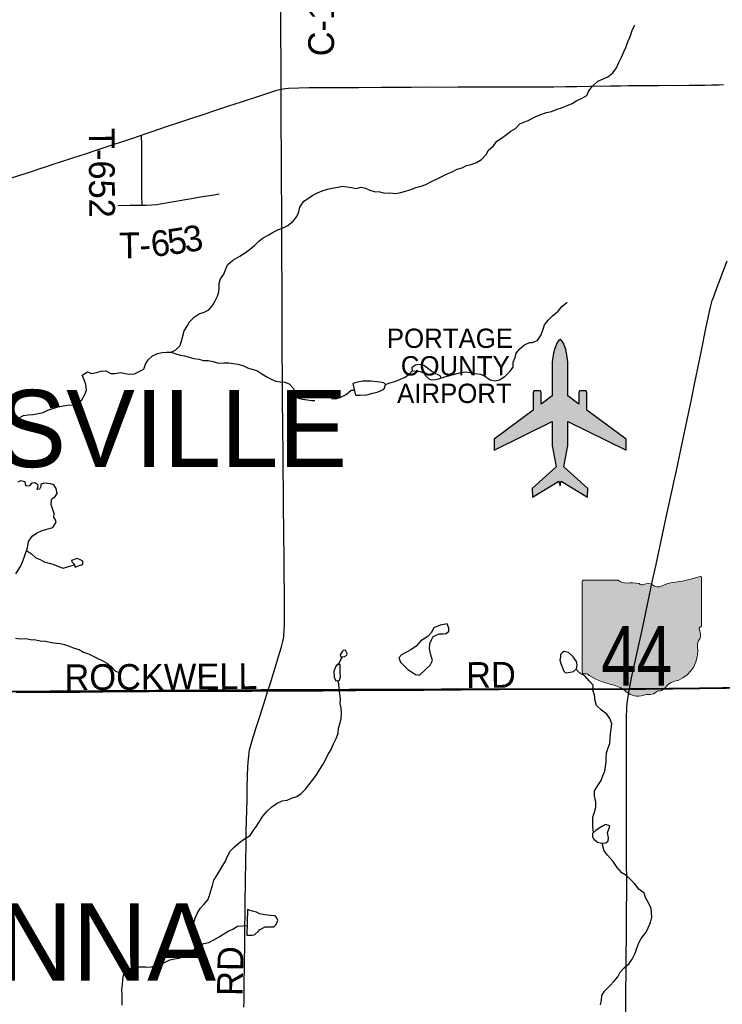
# Model space of a CAD drawing. Header units: feet. Extents: x 2113747 to 2516209, y 960708 to 1356798.
# Tile 122 of 253: x 2306634 to 2314827, y 1165200 to 1176686. Entities that reach past the tile are written whole.
import ezdxf

# ---------------------------------------------------------------- set-up
doc = ezdxf.new("R2010")
doc.units = ezdxf.units.FT
doc.header["$LTSCALE"] = 50
doc.header["$MEASUREMENT"] = 0
doc.linetypes.add('OhDOT_USTN3', pattern=[0.22, 0.165, -0.055])
for name, color, linetype in [('0_Xref', 7, 'Continuous'), ('GM_X_Airport_Class_2', 5, 'Continuous'), ('GM_X_Airport_Text_Class_2', 5, 'Continuous'), ('GM_X_County_Road', 3, 'Continuous'), ('GM_X_County_Road_Text', 3, 'Continuous'), ('GM_X_Minor_Lake', 5, 'Continuous'), ('GM_X_Minor_River', 5, 'Continuous'), ('GM_X_State_Location', 251, 'Continuous'), ('GM_X_State_Route', 1, 'Continuous'), ('GM_X_State_Shield', 251, 'Continuous'), ('GM_X_Township', 251, 'OhDOT_USTN3'), ('GM_X_Township_Road', 4, 'Continuous'), ('GM_X_Township_Road_Text', 4, 'Continuous'), ('GM_X_Township_Text', 251, 'Continuous')]:
    doc.layers.add(name, color=color, linetype=linetype)
doc.styles.add('Styledgn030', font='dgn030.shx')
doc.styles.add('Styledgn031', font='dgn031.shx')

# ---------------------------------------------------------------- blocks, each defined once
blk = doc.blocks.new('M1-H5_225')
at = {"layer": 'GM_X_State_Shield', "linetype": 'Continuous', "true_color": 0x1e0000}
h = blk.add_hatch(color=18, dxfattribs=at)
edge = h.paths.add_edge_path()
edge.add_line((711.5512748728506, 89.69038223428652), (711.5512748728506, 642.4292893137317))
edge.add_line((711.5512748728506, 642.4292893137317), (711.4519030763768, 642.5278091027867))
edge.add_arc((696.1098771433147, 644.721661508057), 15.49808853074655, 351.8620861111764, 457.7380000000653)
edge.add_line((694.023161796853, 660.0786262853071), (694.0231846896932, 660.0786317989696))
edge.add_arc((215.6435505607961, 2056.797888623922), 1476.371144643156, 275.84446944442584, 288.9064527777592, ccw=False)
edge.add_line((365.9801086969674, 588.1009573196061), (365.9801066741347, 588.1009594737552))
edge.add_arc((403.9586955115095, 293.515786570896), 297.0232268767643, 97.34618055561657, 120.7688527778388)
edge.add_line((252.0087886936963, 548.7294678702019), (252.0087824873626, 548.729464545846))
edge.add_arc((204.612707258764, 651.1715615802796), 112.8750246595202, 233.8562055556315, 294.82819166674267, ccw=False)
edge.add_line((138.0374625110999, 560.0205441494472), (138.0374654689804, 560.0205424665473))
edge.add_arc((83.50627348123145, 483.664586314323), 93.82900905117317, 54.46668333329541, 119.1411305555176)
edge.add_line((37.81506425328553, 565.6169892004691), (37.81506453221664, 565.6169886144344))
edge.add_arc((17.25471621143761, 605.791335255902), 45.12987980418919, 219.7920611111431, 297.1023694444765, ccw=False)
edge.add_line((-17.42182925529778, 576.9080659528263), (-17.42182980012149, 576.9080661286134))
edge.add_arc((-110.2402786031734, 23.03722839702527), 561.5943102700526, 80.48669166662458, 94.98826944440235)
edge.add_line((-159.0719053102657, 582.5045121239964), (-159.0719000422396, 582.5044846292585))
edge.add_arc((-162.1074610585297, 738.9084848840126), 156.4334552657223, 231.6195055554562, 271.111883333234, ccw=False)
edge.add_line((-259.2340128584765, 616.2795369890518), (-259.2015184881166, 616.2440637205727))
edge.add_line((-259.2015184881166, 616.2440637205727), (-666.9041242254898, 616.2440637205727))
edge.add_line((-666.9041242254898, 616.2440637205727), (-666.9412597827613, 616.2795633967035))
edge.add_arc((-664.660407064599, 600.3135952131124), 16.12806340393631, 98.13010277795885, 188.1301027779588)
edge.add_line((-680.62637524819, 598.0327424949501), (-680.6072733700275, 598.0636480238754))
edge.add_line((-680.6072733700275, 598.0636480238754), (-680.6072733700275, -458.5712582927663))
edge.add_line((-680.6072733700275, -458.5712582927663), (-680.6263743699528, -458.6079740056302))
edge.add_arc((-664.5151342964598, -460.8841950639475), 16.27123962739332, 171.9583861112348, 258.3066138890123)
edge.add_line((-667.812895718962, -476.8177448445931), (-667.8128982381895, -476.817741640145))
edge.add_arc((-662.0481153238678, -352.78184326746), 124.169790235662, 267.3389944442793, 280.6038555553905)
edge.add_line((-639.1987016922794, -474.8311820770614), (-639.1987019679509, -474.831181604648))
edge.add_arc((-636.6434350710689, -519.5311031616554), 44.77289778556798, 29.748380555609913, 93.27174722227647, ccw=False)
edge.add_line((-597.7710303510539, -497.3151510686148), (-597.7710260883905, -497.315154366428))
edge.add_arc((-71.36636178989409, 429.8114385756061), 1066.145201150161, 240.4129222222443, 257.1985000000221)
edge.add_line((-307.5964472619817, -609.8331817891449), (-307.5964406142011, -609.8331830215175))
edge.add_arc((-389.2220105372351, -933.2680402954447), 333.5758393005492, 47.18415555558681, 75.83597222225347, ccw=False)
edge.add_line((-162.5091320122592, -688.5761702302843), (-162.5091265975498, -688.57617497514))
edge.add_arc((-28.4401791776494, -524.7737584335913), 211.673603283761, 230.7003722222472, 286.291836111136)
edge.add_line((30.94060543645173, -727.9476660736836), (30.94060344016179, -727.9476635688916))
edge.add_arc((93.86574833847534, -890.0948709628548), 173.9289818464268, 85.6951222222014, 111.20994722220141, ccw=False)
edge.add_line((106.9214873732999, -716.6565868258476), (106.9214872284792, -716.6565896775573))
edge.add_arc((109.3286034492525, -603.9020136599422), 112.780266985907, 268.7770194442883, 315.5492722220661)
edge.add_line((189.8371287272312, -682.8815425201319), (189.8371289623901, -682.8815423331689))
edge.add_arc((211.3496800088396, -706.2366200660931), 31.75294487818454, 65.75173055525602, 132.6484222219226, ccw=False)
edge.add_line((224.3903386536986, -677.2850962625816), (224.3903387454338, -677.285096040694))
edge.add_arc((197.8102065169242, -560.9801045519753), 119.3036230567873, 282.8731916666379, 323.2771111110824)
edge.add_line((293.4364551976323, -632.3171569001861), (293.43645941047, -632.317151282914))
edge.add_arc((454.0505528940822, -755.2192038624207), 202.2419381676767, 94.40312222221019, 142.576749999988, ccw=False)
edge.add_line((438.5237596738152, -553.5741685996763), (438.523756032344, -553.574169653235))
edge.add_arc((298.3474105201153, -211.9398530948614), 369.2741719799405, 292.3088861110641, 368.9858388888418)
edge.add_line((663.0894711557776, -154.2627927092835), (663.0894695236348, -154.2627859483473))
edge.add_arc((767.0788936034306, -141.624180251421), 104.7546403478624, 136.8064972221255, 186.9295944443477, ccw=False)
edge.add_line((690.7079159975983, -69.92335421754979), (690.7079167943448, -69.92335321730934))
edge.add_arc((555.3839252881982, -20.75759949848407), 143.978658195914, 340.0329638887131, 383.6495666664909)
edge.add_line((687.2706862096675, 36.99823405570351), (687.2706862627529, 36.99823372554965))
edge.add_arc((707.9709234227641, 49.11239851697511), 23.98442842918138, 107.943983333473, 210.3369666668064, ccw=False)
edge.add_line((700.5816322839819, 71.93018069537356), (700.5816327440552, 71.93017908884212))
edge.add_arc((695.016798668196, 87.55475994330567), 16.58598520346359, 289.6038111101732, 367.7341305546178)
edge.add_line((711.451904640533, 89.78684346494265), (711.4156001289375, 89.82605697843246))
edge.add_line((711.4156001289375, 89.82605697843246), (711.5512748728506, 89.69038223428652))
at = {"layer": 'GM_X_State_Shield', "color": 7, "linetype": 'Continuous', "lineweight": 13, "flags": 128}
blk.add_lwpolyline([(711.5512748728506, 89.69038223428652), (711.5512748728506, 642.4292893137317), (711.4519030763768, 642.5278091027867, 0.4979057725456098), (694.023161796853, 660.0786262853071), (694.0231846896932, 660.0786317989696, -0.05705544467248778), (365.9801086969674, 588.1009573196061), (365.9801066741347, 588.1009594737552, 0.1025580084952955), (252.0087886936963, 548.7294678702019), (252.0087824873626, 548.729464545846, -0.272499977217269), (138.0374625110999, 560.0205441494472), (138.0374654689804, 560.0205424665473, 0.2899328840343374), (37.81506425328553, 565.6169892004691), (37.81506453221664, 565.6169886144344, -0.3507354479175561), (-17.42182925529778, 576.9080659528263), (-17.42182980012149, 576.9080661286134, 0.06335965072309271), (-159.0719053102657, 582.5045121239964), (-159.0719000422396, 582.5044846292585, -0.1740440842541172), (-259.2340128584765, 616.2795369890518), (-259.2015184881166, 616.2440637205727), (-666.9041242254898, 616.2440637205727), (-666.9412597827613, 616.2795633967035, 0.414213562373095), (-680.62637524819, 598.0327424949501), (-680.6072733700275, 598.0636480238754), (-680.6072733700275, -458.5712582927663), (-680.6263743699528, -458.6079740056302, 0.3956667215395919), (-667.812895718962, -476.8177448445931), (-667.8128982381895, -476.817741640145, 0.05794359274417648), (-639.1987016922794, -474.8311820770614), (-639.1987019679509, -474.831181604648, -0.2844960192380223), (-597.7710303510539, -497.3151510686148), (-597.7710260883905, -497.315154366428, 0.0733721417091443), (-307.5964472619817, -609.8331817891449), (-307.5964406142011, -609.8331830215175, -0.1256725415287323), (-162.5091320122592, -688.5761702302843), (-162.5091265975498, -688.57617497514, 0.2474354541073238), (30.94060543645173, -727.9476660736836), (30.94060344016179, -727.9476635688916, -0.1117916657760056), (106.9214873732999, -716.6565868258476), (106.9214872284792, -716.6565896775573, 0.2069637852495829), (189.8371287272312, -682.8815425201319), (189.8371289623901, -682.8815423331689, -0.3004743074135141), (224.3903386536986, -677.2850962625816), (224.3903387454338, -677.285096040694, 0.1781447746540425), (293.4364551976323, -632.3171569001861), (293.43645941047, -632.317151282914, -0.213348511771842), (438.5237596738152, -553.5741685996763), (438.523756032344, -553.574169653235, 0.3476349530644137), (663.0894711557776, -154.2627927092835), (663.0894695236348, -154.2627859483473, -0.2222582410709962), (690.7079159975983, -69.92335421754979), (690.7079167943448, -69.92335321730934, 0.1926447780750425), (687.2706862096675, 36.99823405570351), (687.2706862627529, 36.99823372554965, -0.4790820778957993), (700.5816322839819, 71.93018069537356), (700.5816327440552, 71.93017908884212, 0.354758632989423), (711.451904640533, 89.78684346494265), (711.4156001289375, 89.82605697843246), (711.5512748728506, 89.69038223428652)], format="xyb", dxfattribs=at)
at = {"layer": 'GM_X_State_Shield', "color": 9, "linetype": 'Continuous', "lineweight": 13, "insert": (-45.27385014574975, -613.7718326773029), "char_height": 696.0951421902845, "attachment_point": 8, "line_spacing_factor": 0.8, "style": 'Styledgn030'}
blk.add_mtext('{\\Fdgn000|c0;\\W0.8;\\C9;44}', dxfattribs=at)
blk = doc.blocks.new('AIR2')
at = {"layer": 'GM_X_Airport_Class_2', "linetype": 'Continuous'}
blk.add_hatch(color=256, dxfattribs=at).paths.add_polyline_path([(-312.8001993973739, 160.8401922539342), (-769.2032929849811, -176.6525901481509), (-769.2032929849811, -306.158449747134), (-90.20029232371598, 28.44995472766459), (-90.20029232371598, -253.3272498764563), (-45.12529232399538, -502.7322498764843), (-324.5277923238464, -753.3247498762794), (-320.1427923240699, -856.5172498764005), (-14.10029232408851, -666.8572498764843), (-0.0002923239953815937, -722.379749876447), (14.10220767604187, -666.8572498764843), (320.139707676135, -856.5172498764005), (324.5272076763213, -753.3222498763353), (45.12720767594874, -502.7347498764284), (90.19970767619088, -253.3247498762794), (90.19970767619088, 28.44995472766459), (769.2027083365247, -306.158449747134), (769.2027083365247, -176.6525901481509), (312.7996147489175, 160.8401922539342), (312.8021147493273, 362.2926922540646), (305.7196147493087, 386.7951922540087), (227.9946147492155, 386.7926922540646), (220.9171147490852, 362.2926922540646), (220.914614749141, 228.7851922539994), (90.19720767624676, 325.4452501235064), (90.19970767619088, 325.4452501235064), (90.19970767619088, 723.3052501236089), (77.05220767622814, 828.5202501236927), (66.09720767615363, 865.9927501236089), (39.11720767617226, 942.6302501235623), (14.21220767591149, 976.6802501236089), (-0.0002923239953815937, 982.6427501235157), (-14.21029232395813, 976.6802501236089), (-39.11779232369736, 942.6277501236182), (-66.09779232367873, 865.9927501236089), (-77.05029232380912, 828.5202501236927), (-90.19779232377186, 723.3052501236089), (-90.19779232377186, 325.4452501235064), (-220.9151993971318, 228.7851922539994), (-220.9176993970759, 362.2926922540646), (-227.9951993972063, 386.7926922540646), (-305.7201993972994, 386.7951922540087), (-312.8026993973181, 362.2926922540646)])
at = {"layer": 'GM_X_Airport_Class_2', "flags": 128}
blk.add_lwpolyline([(-312.8001993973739, 160.8401922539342), (-769.2032929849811, -176.6525901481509), (-769.2032929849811, -306.158449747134), (-90.20029232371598, 28.44995472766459), (-90.20029232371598, -253.3272498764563), (-45.12529232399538, -502.7322498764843), (-324.5277923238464, -753.3247498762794), (-320.1427923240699, -856.5172498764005), (-14.10029232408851, -666.8572498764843), (-0.0002923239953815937, -722.379749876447), (14.10220767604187, -666.8572498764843), (320.139707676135, -856.5172498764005), (324.5272076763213, -753.3222498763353), (45.12720767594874, -502.7347498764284), (90.19970767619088, -253.3247498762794), (90.19970767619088, 28.44995472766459), (769.2027083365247, -306.158449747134), (769.2027083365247, -176.6525901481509), (312.7996147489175, 160.8401922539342), (312.8021147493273, 362.2926922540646), (305.7196147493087, 386.7951922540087), (227.9946147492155, 386.7926922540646), (220.9171147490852, 362.2926922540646), (220.914614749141, 228.7851922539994), (90.19720767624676, 325.4452501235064), (90.19970767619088, 325.4452501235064), (90.19970767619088, 723.3052501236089), (77.05220767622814, 828.5202501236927), (66.09720767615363, 865.9927501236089), (39.11720767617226, 942.6302501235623), (14.21220767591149, 976.6802501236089), (-0.0002923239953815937, 982.6427501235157), (-14.21029232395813, 976.6802501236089), (-39.11779232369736, 942.6277501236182), (-66.09779232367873, 865.9927501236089), (-77.05029232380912, 828.5202501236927), (-90.19779232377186, 723.3052501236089), (-90.19779232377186, 325.4452501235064), (-220.9151993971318, 228.7851922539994), (-220.9176993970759, 362.2926922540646), (-227.9951993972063, 386.7926922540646), (-305.7201993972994, 386.7951922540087), (-312.8026993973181, 362.2926922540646), (-312.8001993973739, 160.8401922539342)], dxfattribs=at)
blk = doc.blocks.new('POR')
at = {"layer": 'GM_X_County_Road', "flags": 128}
for points in [[(2309682.946241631, 1175875.896274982), (2309682.355691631, 1176004.275283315), (2309681.07616663, 1176257.785274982), (2309680.28876663, 1176447.778333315), (2309679.00924163, 1176752.075624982), (2309678.484308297, 1176877.108183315), (2309678.221841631, 1176948.892816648)], [(2309682.946241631, 1175875.896274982), (2309705.223099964, 1175879.997316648), (2309733.930391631, 1175883.835891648), (2309767.821399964, 1175886.427749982), (2310008.33929163, 1175893.875241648), (2310159.126391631, 1175895.121958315), (2310283.896483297, 1175895.646891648), (2310585.864383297, 1175896.467099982), (2310851.710308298, 1175899.387041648), (2310989.505308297, 1175899.944783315), (2311199.577066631, 1175900.076016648), (2311422.608116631, 1175900.863416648), (2311586.616974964, 1175900.141633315), (2311747.115341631, 1175901.289924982), (2311812.535158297, 1175900.699374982), (2311959.975808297, 1175900.600949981), (2312150.329758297, 1175901.880474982), (2312330.77559163, 1175902.405408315), (2312435.79506663, 1175903.684933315), (2312560.335499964, 1175903.980208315), (2312763.681549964, 1175903.750549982), (2312862.106549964, 1175903.586508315), (2313003.182383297, 1175905.062883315), (2313131.069266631, 1175906.932958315), (2313282.086024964, 1175909.229541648), (2313521.652474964, 1175912.805649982), (2313643.07611663, 1175915.003808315), (2313731.560191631, 1175917.201966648), (2313770.470874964, 1175918.251833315), (2313831.494374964, 1175918.743958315), (2313883.13469163, 1175918.743958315), (2313912.399724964, 1175918.579916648), (2313977.852349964, 1175918.383066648), (2314089.269449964, 1175919.793824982), (2314151.375624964, 1175920.482799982), (2314292.09056663, 1175919.695399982), (2314439.367174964, 1175920.745266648), (2314544.255416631, 1175922.648149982), (2314626.309058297, 1175923.894866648), (2314701.768224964, 1175925.404049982), (2314790.186683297, 1175927.569399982), (2314842.351933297, 1175928.881733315)], [(2308054.799891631, 1175338.528583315), (2308095.580649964, 1175354.112541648), (2308179.340324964, 1175382.983874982), (2308343.808499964, 1175438.954891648), (2308466.774133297, 1175479.145099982), (2308595.940541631, 1175522.025591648), (2308771.990058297, 1175580.457233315), (2308934.063224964, 1175634.525366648), (2309071.464524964, 1175680.030524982), (2309220.808058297, 1175728.094733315), (2309432.848316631, 1175798.074908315), (2309573.235174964, 1175845.253291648), (2309630.715374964, 1175863.166641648), (2309661.850483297, 1175871.270299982), (2309682.946241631, 1175875.896274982)], [(2309527.959674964, 1168854.978558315), (2309557.093474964, 1168945.759216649), (2309589.508108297, 1169049.531974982), (2309613.326958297, 1169126.434708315), (2309645.151041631, 1169228.993558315), (2309668.773041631, 1169309.209933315), (2309685.734949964, 1169368.428974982), (2309694.068266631, 1169400.548333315), (2309702.007883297, 1169432.897349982), (2309708.733591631, 1169465.836916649), (2309712.408124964, 1169490.279124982), (2309715.492108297, 1169514.688524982), (2309717.919924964, 1169539.097924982), (2309719.166641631, 1169559.242241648), (2309721.627266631, 1169629.452074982), (2309722.283433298, 1169667.312891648), (2309722.283433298, 1169713.703874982), (2309722.316241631, 1169794.904499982), (2309721.922541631, 1169943.887141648), (2309717.690266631, 1170277.843166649), (2309716.804441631, 1170480.139349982), (2309715.393683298, 1170606.910749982), (2309712.834633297, 1170785.781783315), (2309710.89894163, 1170943.294591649), (2309710.209966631, 1170999.921774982), (2309709.553799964, 1171066.325841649), (2309708.14304163, 1171228.431816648), (2309706.732283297, 1171392.112591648), (2309704.271658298, 1171705.661833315), (2309702.893708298, 1171837.551333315), (2309701.089249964, 1172012.419749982), (2309699.481641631, 1172186.796041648), (2309698.595816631, 1172282.990074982), (2309697.644374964, 1172461.401791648), (2309696.62731663, 1172590.207308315), (2309695.347791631, 1172750.410399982), (2309694.429158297, 1172926.722383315), (2309694.035458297, 1173069.832333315), (2309693.346483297, 1173465.828916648), (2309692.887166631, 1173610.021541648), (2309691.935724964, 1173897.717816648), (2309690.459349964, 1174150.735683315), (2309689.34386663, 1174322.323266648), (2309688.45804163, 1174509.232341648), (2309687.211324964, 1174771.502158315), (2309686.423924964, 1174918.516299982), (2309685.472483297, 1175108.509358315), (2309684.816316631, 1175231.606224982), (2309684.258574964, 1175349.322524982), (2309683.766449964, 1175512.937683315), (2309683.241516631, 1175744.925408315), (2309682.946241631, 1175875.896274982)], [(2306542.795041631, 1174841.055824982), (2306636.528449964, 1174870.944216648), (2306714.612283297, 1174896.239441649), (2306783.214508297, 1174918.516299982), (2306847.945349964, 1174942.105491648), (2306956.934633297, 1174977.702533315), (2307034.427916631, 1175004.047624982), (2307109.394958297, 1175027.702433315), (2307253.587583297, 1175072.420191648), (2307399.945558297, 1175121.271799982), (2307524.650033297, 1175162.052558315), (2307748.763758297, 1175235.871308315), (2307848.468283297, 1175268.449983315), (2307919.793599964, 1175293.482741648), (2308054.799891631, 1175338.528583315)], [(2313743.141533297, 1168882.439133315), (2313850.687249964, 1168882.832833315), (2314559.478483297, 1168889.722583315), (2314687.332558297, 1168891.756699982), (2314828.244349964, 1168894.184516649), (2315327.816841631, 1168893.692391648), (2315451.110558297, 1168894.611024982), (2315737.035183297, 1168898.023091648), (2315914.232991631, 1168900.713374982), (2316278.372683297, 1168906.389216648), (2316757.505583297, 1168909.932516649), (2317154.650458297, 1168914.952191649), (2317400.745766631, 1168916.822266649), (2317679.715024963, 1168920.332758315), (2318011.144808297, 1168923.974483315), (2318225.416033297, 1168927.288124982)], [(2306591.515416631, 1168840.706933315), (2306853.785233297, 1168840.608508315), (2306988.233783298, 1168840.411658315), (2307178.554924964, 1168840.838166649), (2307329.473258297, 1168841.461524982), (2307601.84804163, 1168844.939208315), (2307995.383999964, 1168849.269908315), (2308143.054308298, 1168850.352583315), (2308326.748166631, 1168852.025808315), (2308651.222583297, 1168853.567799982), (2308824.811474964, 1168854.617666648), (2309050.696849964, 1168853.928691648), (2309129.338424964, 1168853.502183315), (2309335.899691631, 1168853.895883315), (2309527.959674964, 1168854.978558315)], [(2309248.924799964, 1165164.795649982), (2309250.958916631, 1165230.248274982), (2309252.271249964, 1165308.889849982), (2309252.632141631, 1165423.719016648), (2309256.241058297, 1165682.839233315), (2309258.472024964, 1165892.779758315), (2309259.489083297, 1166043.665283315), (2309260.014016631, 1166109.314758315), (2309262.737108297, 1166240.384049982), (2309263.524508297, 1166325.620099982), (2309263.655741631, 1166420.698649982), (2309264.180674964, 1166479.688033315), (2309264.771224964, 1166522.142016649), (2309266.214791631, 1166672.896308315), (2309269.200349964, 1166833.689949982), (2309274.252833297, 1167099.535874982), (2309276.254141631, 1167221.714108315), (2309284.357799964, 1167583.524408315), (2309287.015274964, 1167721.122558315), (2309291.017891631, 1167865.315183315), (2309294.987699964, 1167970.859591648), (2309297.809216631, 1168025.419849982), (2309300.237033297, 1168056.030024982), (2309304.239649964, 1168096.777974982), (2309309.456174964, 1168137.493116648), (2309314.902358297, 1168166.922191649), (2309321.562449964, 1168194.382766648), (2309333.04536663, 1168235.261949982), (2309357.126683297, 1168316.921891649), (2309368.117474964, 1168351.173791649), (2309388.753916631, 1168416.626416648), (2309427.205283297, 1168535.097308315), (2309485.800966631, 1168716.068074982), (2309527.959674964, 1168854.978558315)], [(2309527.959674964, 1168854.978558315), (2309668.313724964, 1168855.798766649), (2309802.270149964, 1168855.864383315), (2309920.183299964, 1168856.783016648), (2310057.814258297, 1168856.586166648), (2310169.329783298, 1168857.439183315), (2310937.241633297, 1168863.082216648), (2311209.583608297, 1168864.033658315), (2311344.032158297, 1168864.853866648), (2312226.543516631, 1168872.990333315), (2312600.558516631, 1168876.828908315), (2312909.088083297, 1168879.420766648), (2313743.141533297, 1168882.439133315)]]:
    blk.add_lwpolyline(points, dxfattribs=at)
at = {"layer": 'GM_X_Minor_Lake'}
for p, q in [((2311304.279999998, 1172582.61), (2311340.369999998, 1172566.87)), ((2310517.999999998, 1172442.44), (2310544.899999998, 1172322.49)), ((2307279.209999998, 1170301.03), (2307339.009999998, 1170321.52)), ((2310398.299999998, 1169319.59), (2310370.659999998, 1169275.33)), ((2311074.749999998, 1169190.59), (2311159.329999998, 1169107.14)), ((2311159.329999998, 1169107.14), (2311078.919999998, 1169188.66)), ((2312943.189999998, 1169177.06), (2312969.619999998, 1169107.25)), ((2310298.229999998, 1169082.55), (2310301.959999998, 1169016.79)), ((2313390.799999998, 1167253.77), (2313351.079999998, 1167229.26)), ((2309290.869999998, 1166305.8), (2309283.249999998, 1166005.44))]:
    blk.add_line(p, q, dxfattribs=at)
at = {"layer": 'GM_X_Minor_Lake', "flags": 128}
for points in [[(2311340.369999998, 1172566.87), (2311362.559999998, 1172539), (2311398.829999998, 1172501.22), (2311430.929999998, 1172485.44), (2311476.869999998, 1172487.8), (2311522.769999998, 1172496.16), (2311546.669999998, 1172506.35), (2311536.489999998, 1172530.31), (2311454.249999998, 1172569.74), (2311408.039999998, 1172603.42), (2311353.749999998, 1172647.07), (2311297.669999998, 1172662.67), (2311243.779999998, 1172654.24), (2311208.029999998, 1172623.93), (2311208.299999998, 1172589.89), (2311246.299999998, 1172586.17), (2311304.279999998, 1172582.61)], [(2310544.899999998, 1172322.49), (2310553.019999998, 1172306.53), (2310567.019999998, 1172304.63), (2310602.989999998, 1172304.91), (2310680.889999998, 1172309.51), (2310750.689999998, 1172328.06), (2310800.529999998, 1172342.46), (2310850.369999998, 1172358.87), (2310876.239999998, 1172373.08), (2310886.129999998, 1172387.17), (2310897.779999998, 1172431.32), (2310879.649999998, 1172449.2), (2310805.629999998, 1172460.66), (2310723.609999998, 1172470.04), (2310635.709999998, 1172467.37), (2310571.819999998, 1172458.87), (2310517.999999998, 1172442.44)], [(2306588.399999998, 1170221.67), (2306641.699999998, 1170306.19), (2306669.189999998, 1170368.47), (2306698.559999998, 1170446.8), (2306725.929999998, 1170525.1), (2306735.369999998, 1170597.26), (2306778.849999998, 1170659.67), (2306830.519999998, 1170696.11), (2306896.219999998, 1170726.65), (2306966.019999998, 1170745.2), (2307019.839999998, 1170763.64), (2307039.599999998, 1170791.82), (2307057.319999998, 1170826), (2307047.059999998, 1170859.97), (2307032.929999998, 1170879.89), (2307034.569999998, 1170925.95), (2307012.059999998, 1170993.87), (2307001.819999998, 1171025.83), (2307003.349999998, 1171085.92), (2307009.249999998, 1171097.98), (2307049.019999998, 1171124.32), (2307070.719999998, 1171160.53), (2307060.289999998, 1171216.52), (2307029.989999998, 1171258.34), (2306991.909999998, 1171272.07), (2306923.909999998, 1171279.56), (2306882.029999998, 1171269.22), (2306878.249999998, 1171241.16), (2306864.509999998, 1171209.02), (2306836.549999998, 1171206.81), (2306850.209999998, 1171248.96), (2306844.129999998, 1171260.93), (2306811.979999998, 1171282.71), (2306778.029999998, 1171280.45), (2306766.119999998, 1171270.35), (2306748.309999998, 1171248.18), (2306708.369999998, 1171243.87), (2306700.199999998, 1171265.84), (2306695.969999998, 1171295.85), (2306643.939999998, 1171305.46), (2306612.079999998, 1171291.2)], [(2307339.009999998, 1170321.52), (2307362.949999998, 1170325.7), (2307370.849999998, 1170337.78), (2307370.619999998, 1170367.81), (2307342.519999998, 1170383.62), (2307302.429999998, 1170399.34), (2307236.649999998, 1170378.8), (2307242.779999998, 1170360.83), (2307260.899999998, 1170342.95), (2307273.069999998, 1170321.01), (2307279.209999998, 1170301.03)], [(2311616.829999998, 1169637.26), (2311535.009999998, 1169622.61), (2311463.299999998, 1169592.04), (2311429.789999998, 1169533.71), (2311392.159999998, 1169489.37), (2311312.599999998, 1169440.7), (2311257.149999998, 1169376.2), (2311193.539999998, 1169333.66), (2311084.069999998, 1169276.76), (2311056.369999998, 1169240.51), (2311074.749999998, 1169190.59)], [(2311159.329999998, 1169107.14), (2311177.419999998, 1169093.25), (2311247.739999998, 1169045.73), (2311295.759999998, 1169038.09), (2311367.179999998, 1169104.72), (2311418.729999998, 1169157.17), (2311446.289999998, 1169211.44), (2311427.799999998, 1169275.38), (2311411.269999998, 1169345.34), (2311416.769999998, 1169409.46), (2311434.439999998, 1169449.65), (2311454.109999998, 1169489.84), (2311525.809999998, 1169520.42), (2311567.779999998, 1169520.75), (2311605.709999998, 1169525.04), (2311639.479999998, 1169551.32), (2311639.199999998, 1169587.37), (2311616.829999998, 1169637.26), (2311535.009999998, 1169622.61), (2311463.299999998, 1169592.04), (2311429.789999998, 1169533.71), (2311392.159999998, 1169489.37), (2311312.599999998, 1169440.7), (2311257.149999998, 1169376.2), (2311193.539999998, 1169333.66), (2311084.069999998, 1169276.76), (2311056.369999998, 1169240.51), (2311074.749999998, 1169190.59)], [(2311159.329999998, 1169107.14), (2311177.419999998, 1169093.25), (2311247.739999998, 1169045.73), (2311295.759999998, 1169038.09), (2311367.179999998, 1169104.72), (2311418.729999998, 1169157.17), (2311446.289999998, 1169211.44), (2311427.799999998, 1169275.38), (2311411.269999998, 1169345.34), (2311416.769999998, 1169409.46), (2311434.439999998, 1169449.65), (2311454.109999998, 1169489.84), (2311525.809999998, 1169520.42), (2311567.779999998, 1169520.75), (2311605.709999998, 1169525.04), (2311639.479999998, 1169551.32), (2311639.199999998, 1169587.37), (2311616.829999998, 1169637.26)], [(2310370.659999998, 1169275.33), (2310372.799999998, 1169257.32), (2310400.809999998, 1169253.53), (2310420.759999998, 1169257.69), (2310446.609999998, 1169273.91), (2310450.469999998, 1169291.95), (2310442.289999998, 1169315.92), (2310436.169999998, 1169331.9), (2310406.219999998, 1169327.66), (2310398.299999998, 1169319.59)], [(2312969.619999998, 1169107.25), (2312978.199999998, 1169087.26), (2312994.369999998, 1169071.4), (2313012.429999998, 1169065.6), (2313054.329999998, 1169074.11), (2313090.259999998, 1169080.55), (2313127.879999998, 1169113.06), (2313135.359999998, 1169159.26), (2313126.919999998, 1169199.26), (2313088.319999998, 1169252.93), (2313031.759999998, 1169302.4), (2312983.629999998, 1169315.87), (2312961.759999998, 1169303.58), (2312940.019999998, 1169281.28), (2312938.309999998, 1169255.19), (2312932.789999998, 1169213.03), (2312943.189999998, 1169177.06)], [(2310301.959999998, 1169016.79), (2310319.059999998, 1168972.57), (2310360.959999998, 1168980.9), (2310372.659999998, 1169019.04), (2310370.279999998, 1169067.07), (2310371.929999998, 1169113.14), (2310371.519999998, 1169165.21), (2310335.569999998, 1169162.92), (2310315.789999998, 1169136.74), (2310298.229999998, 1169082.55)], [(2313351.079999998, 1167229.26), (2313311.519999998, 1167190.7), (2313311.939999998, 1167154.63), (2313330.269999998, 1167124.77), (2313372.609999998, 1167093.2), (2313418.759999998, 1167079.7), (2313468.729999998, 1167082.3), (2313494.449999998, 1167106.65), (2313498.039999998, 1167142.77), (2313489.339999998, 1167204.82), (2313504.929999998, 1167241.08), (2313514.449999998, 1167283.29), (2313466.279999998, 1167298.76), (2313428.539999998, 1167276.27), (2313390.799999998, 1167253.77)], [(2309283.249999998, 1166005.44), (2309345.189999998, 1166005.91), (2309375.109999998, 1166014.15), (2309416.769999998, 1166052.51), (2309430.629999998, 1166068.63), (2309494.289999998, 1166105.15), (2309548.259999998, 1166103.56), (2309598.209999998, 1166103.94), (2309625.979999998, 1166130.19), (2309643.599999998, 1166176.36), (2309633.339999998, 1166210.32), (2309613.199999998, 1166230.19), (2309563.189999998, 1166235.81), (2309493.189999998, 1166243.28), (2309429.139999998, 1166256.81), (2309393.029999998, 1166274.55), (2309346.959999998, 1166288.21), (2309322.919999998, 1166296.04), (2309290.869999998, 1166305.8)]]:
    blk.add_lwpolyline(points, dxfattribs=at)
at = {"layer": 'GM_X_Minor_River', "flags": 128}
for points in [[(2312564.559999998, 1175508.49), (2312646.079999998, 1175551.55), (2312709.739999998, 1175580.36), (2312777.479999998, 1175603.21), (2312833.329999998, 1175615.89), (2312899.049999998, 1175640.72), (2312952.849999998, 1175657.39), (2313008.599999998, 1175680.09), (2313074.289999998, 1175706.92), (2313129.869999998, 1175743.66), (2313191.589999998, 1175768.44), (2313245.189999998, 1175803.15), (2313270.579999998, 1175857.59), (2313311.989999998, 1175910.2), (2313373.339999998, 1175969.08), (2313431.059999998, 1175993.81), (2313492.749999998, 1176020.59), (2313548.239999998, 1176065.35), (2313591.569999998, 1176126.01), (2313618.909999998, 1176184.48), (2313646.279999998, 1176240.94), (2313677.509999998, 1176309.48), (2313700.929999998, 1176361.88), (2313726.199999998, 1176426.35), (2313753.499999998, 1176488.82), (2313776.699999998, 1176561.27), (2313804.049999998, 1176619.74), (2313808.019999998, 1176621.79)], [(2310888.589999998, 1174662.2), (2310950.499999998, 1174666.68), (2311018.519999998, 1174657.18), (2311076.379999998, 1174669.64), (2311142.159999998, 1174690.17), (2311199.989999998, 1174706.63), (2311253.779999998, 1174729.07), (2311313.609999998, 1174745.55), (2311371.429999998, 1174762.01), (2311427.139999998, 1174794.48), (2311492.849999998, 1174825.02), (2311556.539999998, 1174857.54), (2311618.259999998, 1174888.06), (2311676.039999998, 1174910.52), (2311733.759999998, 1174941.01), (2311791.589999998, 1174957.47), (2311845.339999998, 1174983.91), (2311897.189999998, 1174998.32), (2311960.969999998, 1175020.84), (2312018.649999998, 1175055.33), (2312072.179999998, 1175111.81), (2312101.769999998, 1175162.1), (2312159.339999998, 1175212.61), (2312198.869999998, 1175268.98), (2312252.539999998, 1175305.44), (2312308.189999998, 1175345.92), (2312361.849999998, 1175384.38), (2312413.559999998, 1175416.82), (2312467.109999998, 1175469.3), (2312564.559999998, 1175508.49)], [(2306618.299999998, 1172036.2), (2306678.009999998, 1172068.7), (2306737.889999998, 1172077.17), (2306789.819999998, 1172079.56), (2306847.699999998, 1172090.02), (2306907.539999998, 1172104.49), (2306961.309999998, 1172128.94), (2307080.899999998, 1172169.91), (2307138.759999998, 1172180.36), (2307192.659999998, 1172188.78), (2307250.569999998, 1172193.23), (2307304.449999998, 1172203.65), (2307358.049999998, 1172250.12), (2307391.529999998, 1172312.45), (2307413.119999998, 1172364.69), (2307406.629999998, 1172428.72), (2307384.209999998, 1172484.62), (2307361.809999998, 1172538.52), (2307423.449999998, 1172579.04), (2307473.559999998, 1172559.41), (2307527.419999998, 1172571.83), (2307583.259999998, 1172586.27), (2307639.179999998, 1172590.7), (2307695.399999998, 1172557.08), (2307747.349999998, 1172557.49), (2307811.199999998, 1172569.99), (2307865.249999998, 1172558.38), (2307915.279999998, 1172548.75), (2307973.199999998, 1172553.2), (2308080.689999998, 1172608.09), (2308102.229999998, 1172666.33), (2308129.809999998, 1172716.61), (2308183.389999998, 1172765.08), (2308241.139999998, 1172791.55), (2308295.019999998, 1172801.98), (2308346.939999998, 1172806.38), (2308400.899999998, 1172806.79), (2308452.649999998, 1172833.22), (2308504.219999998, 1172883.68), (2308525.689999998, 1172949.93), (2308552.869999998, 1173054.28), (2308588.399999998, 1173110.62), (2308613.989999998, 1173160.88), (2308667.519999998, 1173215.36), (2308725.179999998, 1173253.85), (2308784.979999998, 1173274.33), (2308838.729999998, 1173300.78), (2308882.289999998, 1173353.18), (2308911.849999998, 1173407.48), (2308939.419999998, 1173459.75), (2308957.019999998, 1173509.95), (2308958.619999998, 1173562.03), (2308960.229999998, 1173612.11), (2308975.809999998, 1173664.3), (2309013.369999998, 1173718.66), (2309032.959999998, 1173768.87), (2309056.509999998, 1173825.13), (2309118.019999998, 1173881.67), (2309201.599999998, 1173928.37), (2309253.289999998, 1173962.81), (2309310.969999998, 1173999.3), (2309372.519999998, 1174049.83), (2309422.089999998, 1174100.28), (2309473.739999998, 1174140.72), (2309531.439999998, 1174173.21), (2309591.129999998, 1174207.71), (2309650.829999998, 1174240.21), (2309706.639999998, 1174258.66), (2309760.399999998, 1174285.1), (2309821.959999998, 1174335.64), (2309863.519999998, 1174388.03), (2309889.069999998, 1174444.3), (2309898.629999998, 1174500.45), (2309948.079999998, 1174566.91), (2309999.749999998, 1174603.35), (2310053.429999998, 1174639.81), (2310107.179999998, 1174666.25), (2310160.969999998, 1174688.7), (2310224.759999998, 1174709.2), (2310276.639999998, 1174719.61), (2310344.489999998, 1174732.14), (2310396.359999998, 1174742.55), (2310448.359999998, 1174736.94), (2310504.369999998, 1174729.37), (2310556.419999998, 1174717.74), (2310616.269999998, 1174732.22), (2310666.329999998, 1174718.58), (2310716.459999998, 1174696.93), (2310768.539999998, 1174681.3), (2310834.529999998, 1174675.81), (2310888.589999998, 1174662.2)], [(2312609.599999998, 1172920.8), (2312673.119999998, 1172943.23), (2312714.369999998, 1173009.88), (2312737.639999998, 1173074.31), (2312755.059999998, 1173126.64), (2312796.469999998, 1173179.26), (2312847.879999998, 1173231.99), (2312911.259999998, 1173286.87), (2312960.609999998, 1173343.59), (2313012.109999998, 1173388.3), (2313012.159999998, 1173384.29)], [(2311546.669999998, 1172506.35), (2311776.009999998, 1172568.18), (2311833.899999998, 1172576.64), (2311891.899999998, 1172571.07), (2311945.939999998, 1172559.47), (2312001.969999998, 1172549.88), (2312052.059999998, 1172532.23), (2312120.369999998, 1172484.7), (2312176.429999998, 1172471.1), (2312230.299999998, 1172483.53), (2312295.919999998, 1172526.09), (2312349.449999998, 1172580.56), (2312389.029999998, 1172630.93), (2312388.589999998, 1172689), (2312410.149999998, 1172743.24), (2312423.739999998, 1172795.41), (2312467.319999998, 1172845.81), (2312518.909999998, 1172892.27), (2312576.649999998, 1172920.74), (2312609.599999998, 1172920.8)], [(2308400.899999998, 1172806.79), (2308454.999999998, 1172787.18), (2308505.079999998, 1172771.54), (2308557.099999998, 1172763.93), (2308611.159999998, 1172750.32), (2308665.239999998, 1172734.71), (2308721.269999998, 1172725.13), (2308775.339999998, 1172709.51), (2308831.279999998, 1172711.94), (2308891.339999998, 1172698.38), (2308949.439999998, 1172678.8), (2309013.369999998, 1172681.29), (2309073.319999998, 1172681.74), (2309127.309999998, 1172676.15), (2309177.349999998, 1172666.52), (2309237.419999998, 1172650.96), (2309289.589999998, 1172623.32), (2309339.659999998, 1172609.68), (2309399.749999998, 1172592.12), (2309457.989999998, 1172554.52), (2309514.219999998, 1172518.9), (2309564.389999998, 1172491.24), (2309618.509999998, 1172469.62), (2309672.539999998, 1172460.03), (2309724.519999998, 1172458.42), (2309774.639999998, 1172436.77), (2309825.019999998, 1172383.08), (2309849.469999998, 1172321.19), (2309879.849999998, 1172269.35), (2309929.889999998, 1172257.71), (2309985.899999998, 1172252.14), (2310037.929999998, 1172242.52), (2310075.879999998, 1172244.81)], [(2310897.779999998, 1172431.32), (2310949.589999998, 1172449.73), (2311007.439999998, 1172464.19), (2311073.159999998, 1172492.73), (2311126.939999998, 1172515.17), (2311180.579999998, 1172555.63), (2311208.299999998, 1172589.89)], [(2310269.549999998, 1172266.32), (2310321.519999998, 1172264.71), (2310387.319999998, 1172285.23), (2310439.059999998, 1172313.67), (2310498.629999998, 1172362.19), (2310535.939999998, 1172362.47)], [(2306714.779999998, 1170493.19), (2306770.439999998, 1170455.35), (2306820.769999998, 1170407.67), (2306870.869999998, 1170388.03), (2306927.059999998, 1170358.42), (2306981.109999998, 1170346.82), (2307033.179999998, 1170331.2), (2307087.329999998, 1170307.58), (2307139.429999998, 1170287.95), (2307191.269999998, 1170302.37), (2307245.129999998, 1170316.8), (2307269.479999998, 1170327.48)], [(2306584.239999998, 1169472.72), (2306640.249999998, 1169465.14), (2306706.189999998, 1169465.64), (2306760.239999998, 1169454.04), (2306822.219999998, 1169450.51), (2306872.249999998, 1169440.87), (2306930.239999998, 1169435.31), (2307028.309999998, 1169416.04), (2307104.289999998, 1169410.61), (2307154.359999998, 1169396.97), (2307210.449999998, 1169379.38), (2307268.579999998, 1169355.79), (2307326.669999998, 1169338.21), (2307376.859999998, 1169308.56), (2307434.979999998, 1169286.98), (2307543.289999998, 1169235.74), (2307595.449999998, 1169210.11), (2307649.649999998, 1169178.49), (2307699.919999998, 1169138.82), (2307752.279999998, 1169087.16), (2307786.339999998, 1169075.41)], [(2310351.399999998, 1169163.93), (2310377.049999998, 1169223.59), (2310396.979999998, 1169254.05)], [(2313324.889999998, 1167203.73), (2313316.639999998, 1167268.95), (2313317.349999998, 1167383.21), (2313336.709999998, 1167439.57), (2313352.049999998, 1167497.88), (2313353.359999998, 1167558.03), (2313336.549999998, 1167630.01), (2313337.899999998, 1167688.16), (2313375.179999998, 1167750.74), (2313412.519999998, 1167809.3), (2313431.889999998, 1167865.66), (2313455.289999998, 1167918.06), (2313464.669999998, 1167972.29), (2313474.039999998, 1168028.53), (2313471.479999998, 1168078.62), (2313476.859999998, 1168132.81), (2313496.199999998, 1168191.17), (2313513.629999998, 1168241.49), (2313519.029999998, 1168295.68), (2313522.339999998, 1168355.86), (2313529.709999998, 1168412.08), (2313539.059999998, 1168470.32), (2313516.359999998, 1168532.2), (2313479.779999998, 1168583.9), (2313419.279999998, 1168629.3), (2313360.639999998, 1168686.76), (2313344.059999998, 1168738.69), (2313335.279999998, 1168808.75), (2313318.669999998, 1168862.68), (2313320.019999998, 1168920.84), (2313275.439999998, 1168972.44), (2313222.799999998, 1169029.96), (2313162.399999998, 1169067.35), (2313121.429999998, 1169107.49)], [(2309196.759999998, 1167087.9), (2309254.379999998, 1167130.38), (2309320.009999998, 1167170.93), (2309357.549999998, 1167225.27), (2309393.089999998, 1167279.6), (2309430.639999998, 1167333.95), (2309470.109999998, 1167396.32), (2309519.629999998, 1167452.75), (2309573.169999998, 1167505.22), (2309636.799999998, 1167545.75), (2309692.519999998, 1167574.2), (2309752.419999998, 1167582.67), (2309804.199999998, 1167605.09), (2309863.999999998, 1167623.57), (2309915.689999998, 1167658), (2309965.229999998, 1167710.43), (2310006.799999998, 1167760.81), (2310046.359999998, 1167813.17), (2310085.939999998, 1167863.52), (2310131.319999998, 1167935.95), (2310172.789999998, 1168000.34), (2310202.309999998, 1168058.63), (2310227.899999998, 1168108.88), (2310265.369999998, 1168171.24), (2310292.819999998, 1168239.52), (2310324.299999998, 1168301.84), (2310347.829999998, 1168360.08), (2310351.339999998, 1168422.18), (2310368.849999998, 1168482.38), (2310380.439999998, 1168534.53), (2310385.959999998, 1168594.64), (2310383.509999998, 1168652.69), (2310371.089999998, 1168706.66), (2310374.659999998, 1168762.75), (2310366.199999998, 1168822.76), (2310359.749999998, 1168880.78), (2310355.309999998, 1168936.8), (2310341.569999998, 1168977.05)], [(2307828.919999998, 1165191.55), (2307830.439999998, 1165251.62), (2307829.939999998, 1165313.67), (2307823.519999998, 1165367.68), (2307831.029999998, 1165429.8), (2307834.589999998, 1165483.88), (2307844.149999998, 1165538), (2307863.739999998, 1165588.2), (2307931.439999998, 1165618.75), (2307989.259999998, 1165635.2), (2308047.189999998, 1165637.65), (2308103.159999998, 1165636.08), (2308155.139999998, 1165632.47), (2308208.969999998, 1165648.89), (2308272.789999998, 1165665.39), (2308328.529999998, 1165691.85), (2308384.249999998, 1165720.3), (2308438.129999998, 1165730.72), (2308490.039999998, 1165737.13), (2308541.869999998, 1165753.53), (2308599.689999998, 1165770), (2308655.309999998, 1165812.46), (2308678.879999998, 1165862.69), (2308702.419999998, 1165918.93), (2308704.009999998, 1165970.99), (2308695.569999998, 1166026.98), (2308669.179999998, 1166078.84), (2308658.709999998, 1166138.81), (2308678.179999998, 1166203.03), (2308701.739999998, 1166257.26), (2308739.249999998, 1166315.6), (2308780.809999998, 1166365.97), (2308828.339999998, 1166420.39), (2308847.929999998, 1166470.59), (2308863.499999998, 1166522.77), (2308880.999999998, 1166584.96), (2308898.479999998, 1166649.16), (2308932.019999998, 1166703.47), (2308965.539999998, 1166759.79), (2309001.059999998, 1166818.12), (2309032.629999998, 1166868.42), (2309058.149999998, 1166926.67), (2309089.669999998, 1166984.97), (2309139.209999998, 1167037.4), (2309196.759999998, 1167087.9)], [(2313406.169999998, 1165195.41), (2313417.579999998, 1165247.65), (2313422.959999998, 1165301.83), (2313452.389999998, 1165352.29), (2313515.649999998, 1165415.16), (2313567.049999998, 1165467.87), (2313606.449999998, 1165520.45), (2313633.839999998, 1165572.88), (2313681.239999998, 1165625.54), (2313738.649999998, 1165676.32), (2313776.079999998, 1165726.88), (2313811.259999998, 1165797.43), (2313828.599999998, 1165855.77), (2313853.909999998, 1165916.19), (2313879.339999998, 1165966.59), (2313940.469999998, 1166041.47), (2313963.869999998, 1166093.86), (2313991.209999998, 1166152.31), (2314006.489999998, 1166214.63), (2313999.899999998, 1166266.66), (2313995.319999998, 1166318.72), (2313962.509999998, 1166390.5), (2313931.879999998, 1166446.27), (2313915.289999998, 1166498.19), (2313854.779999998, 1166543.58), (2313800.029999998, 1166611.1), (2313713.029999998, 1166700.28), (2313656.649999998, 1166733.7), (2313601.939999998, 1166797.2), (2313555.149999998, 1166866.82), (2313488.339999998, 1166940.2), (2313447.759999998, 1166991.84), (2313433.169999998, 1167043.79), (2313428.929999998, 1167080.23)], [(2308678.879999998, 1165862.69), (2308730.589999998, 1165893.12), (2308782.439999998, 1165907.52), (2308840.279999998, 1165921.98), (2308898.009999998, 1165950.45), (2308957.669999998, 1165986.94), (2309013.329999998, 1166023.4), (2309065.069999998, 1166051.82), (2309118.809999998, 1166078.26), (2309172.509999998, 1166110.7), (2309232.419999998, 1166115.17), (2309286.099999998, 1166117.82)]]:
    blk.add_lwpolyline(points, dxfattribs=at)
at = {"layer": 'GM_X_State_Route', "flags": 128}
for points in [[(2313743.141533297, 1168882.439133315), (2313748.062783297, 1168905.142499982), (2313768.633608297, 1169008.357516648), (2313834.31589163, 1169305.666633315), (2313895.208158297, 1169584.701508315), (2314013.44939163, 1170143.296191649), (2314054.591041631, 1170329.089783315), (2314172.60261663, 1170881.254033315), (2314252.261249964, 1171253.694233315), (2314261.250733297, 1171292.244024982), (2314286.97246663, 1171407.466891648), (2314347.635074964, 1171686.501766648), (2314444.84616663, 1172145.621583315), (2314467.090216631, 1172254.938949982), (2314503.605891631, 1172435.023891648), (2314578.408891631, 1172808.251491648), (2314637.135808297, 1173103.756149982), (2314688.644891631, 1173333.381674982), (2314710.265583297, 1173409.136116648), (2314722.043774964, 1173446.865699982), (2314742.122474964, 1173502.475824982), (2314881.623508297, 1173874.095816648)], [(2313697.406716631, 1164957.479791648), (2313701.540566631, 1165227.295524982), (2313704.952633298, 1165690.910083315), (2313709.250524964, 1166078.015608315), (2313710.562858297, 1166181.033774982), (2313710.989366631, 1166233.691149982), (2313711.97361663, 1166577.588099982), (2313710.890941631, 1166921.714708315), (2313711.120599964, 1167339.660066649), (2313710.825324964, 1167455.112591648), (2313710.661283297, 1167502.356591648), (2313710.562858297, 1167538.248908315), (2313710.037924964, 1167671.352316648), (2313709.119291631, 1167831.752258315), (2313708.135041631, 1168508.096049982), (2313708.299083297, 1168535.064499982), (2313708.561549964, 1168549.204891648), (2313709.41456663, 1168571.678599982), (2313712.07204163, 1168625.549883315), (2313713.417183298, 1168651.566891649), (2313714.434241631, 1168669.578666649), (2313717.616649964, 1168708.456541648), (2313724.309549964, 1168764.493174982), (2313731.691424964, 1168813.869716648), (2313740.81214163, 1168868.495591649), (2313743.141533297, 1168882.439133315)]]:
    blk.add_lwpolyline(points, dxfattribs=at)
at = {"layer": 'GM_X_Township', "flags": 128}
for points in [[(2298809.552371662, 1195370.559254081), (2299323.751343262, 1195370.349254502), (2300042.469905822, 1195361.869271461), (2303164.934510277, 1195327.765813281), (2305509.148972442, 1195320.509354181), (2308630.391721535, 1195310.220774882), (2313387.729105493, 1195294.539122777), (2318541.547387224, 1195277.550547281), (2322464.445061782, 1195264.619465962), (2323786.211051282, 1195265.080098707), (2328174.653641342, 1195266.609461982), (2328207.918533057, 1193014.615202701), (2328270.019257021, 1188810.468829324), (2328244.03023379, 1184236.391627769), (2328255.735384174, 1182375.384132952), (2328359.761746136, 1174454.686247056), (2328406.963701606, 1169147.714551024), (2328408.376027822, 1168988.925043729), (2328233.34529981, 1168990.140212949), (2325683.235568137, 1169007.844617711), (2325636.833735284, 1169001.657706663), (2325525.469336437, 1169000.110978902), (2322514.88788185, 1168974.462541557), (2318230.36721363, 1168931.33672589), (2313730.972370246, 1168875.470770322), (2311770.234993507, 1168874.931894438), (2309530.217540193, 1168866.870020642), (2299913.952437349, 1168806.127110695), (2299325.970550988, 1168799.366696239), (2298939.301504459, 1168800.085069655), (2298913.174567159, 1169574.758189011), (2298946.332272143, 1174137.999631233), (2298965.07823332, 1174519.167508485), (2298960.083371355, 1176941.611980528), (2298951.574551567, 1181068.281267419), (2298921.632701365, 1183253.882760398), (2298900.352900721, 1185554.379742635), (2298894.054567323, 1187465.165846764), (2298891.265178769, 1190227.111082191), (2298809.552371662, 1195370.559254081)], [(2298939.301504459, 1168800.085069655), (2299325.970550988, 1168799.366696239), (2299913.952437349, 1168806.127110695), (2309530.217540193, 1168866.870020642), (2311770.234993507, 1168874.931894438), (2313730.972370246, 1168875.470770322), (2318230.36721363, 1168931.33672589), (2322514.88788185, 1168974.462541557), (2325525.469336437, 1169000.110978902), (2325636.833735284, 1169001.657706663), (2325683.235568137, 1169007.844617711), (2328233.34529981, 1168990.140212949), (2328408.376027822, 1168988.925043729), (2328446.725761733, 1160089.794630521), (2328460.370255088, 1159751.363463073), (2328502.448618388, 1154820.567263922), (2328524.642545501, 1151477.919868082), (2328569.461898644, 1144727.636634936), (2328572.115163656, 1144328.025996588), (2328490.704541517, 1144329.964344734), (2323107.752191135, 1144286.4294996), (2321217.089314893, 1144268.779892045), (2318839.84881584, 1144267.822976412), (2315176.139933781, 1144280.449305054), (2311712.350824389, 1144286.13943115), (2311620.588569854, 1144271.650654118), (2311058.688907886, 1144272.848293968), (2303719.233428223, 1144223.608295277), (2299033.227034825, 1144175.620420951), (2299031.810734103, 1145317.069037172), (2299047.555012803, 1152560.662163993), (2299028.441650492, 1155427.913105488), (2298994.49293728, 1162899.30744737), (2298977.508323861, 1164715.212954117), (2298939.301504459, 1168800.085069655)]]:
    blk.add_lwpolyline(points, dxfattribs=at)
at = {"layer": 'GM_X_Township_Road', "flags": 128}
for points in [[(2308060.344499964, 1174523.405541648), (2308059.819566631, 1174563.628558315), (2308059.458674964, 1174589.875224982), (2308058.507233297, 1174842.466583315), (2308057.588599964, 1175042.564608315), (2308056.932433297, 1175226.258466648), (2308054.799891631, 1175338.528583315)], [(2308060.344499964, 1174523.405541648), (2308103.389033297, 1174524.028899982), (2308175.600174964, 1174526.194249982), (2308231.144683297, 1174531.213924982), (2308296.072374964, 1174540.990808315), (2308613.296149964, 1174595.157366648), (2308765.362774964, 1174621.305608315), (2308901.484549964, 1174643.451233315), (2308959.817766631, 1174652.867224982)], [(2307778.422491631, 1174518.057783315), (2307922.811966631, 1174521.469849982), (2308060.344499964, 1174523.405541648)]]:
    blk.add_lwpolyline(points, dxfattribs=at)
at = {"color": 7, "linetype": 'Continuous', "lineweight": 0}
for name, p in [('AIR2', (2312934.554121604, 1171970.756053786)), ('M1-H5_225', (2313872.971842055, 1169531.363015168))]:
    blk.add_blockref(name, p, dxfattribs=at)
at = {"layer": 'GM_X_Airport_Text_Class_2', "char_height": 225, "attachment_point": 7, "rotation": 1e-05, "line_spacing_factor": 0.8, "style": 'Styledgn030'}
for s, insert in [('{\\Fdgn000|c0;\\C256;PORTAGE}', (2310914.950310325, 1172853.839522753)), ('{\\Fdgn000|c0;\\C256;COUNTY}', (2311077.744476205, 1172532.631976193)), ('{\\Fdgn000|c0;\\C256;AIRPORT}', (2311033.751949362, 1172211.441217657))]:
    blk.add_mtext(s, dxfattribs=dict(at, insert=insert))
at = {"layer": 'GM_X_County_Road_Text', "char_height": 300.0000000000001, "attachment_point": 7, "line_spacing_factor": 0.8, "style": 'Styledgn030'}
for s, insert, rotation in [('{\\Fdgn000|c0;\\C256;C-164}', (2310303.176813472, 1176258.985177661), 90), ('{\\Fdgn000|c0;\\C256;ROCKWELL}', (2307156.749211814, 1168859.661531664), 0.370869), ('{\\Fdgn000|c0;\\C256;RD}', (2311840.44666401, 1168890.380004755), 0.48272200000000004), ('{\\Fdgn000|c0;\\C256;RD}', (2309233.818075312, 1165295.550116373), 89.01384)]:
    blk.add_mtext(s, dxfattribs=dict(at, insert=insert, rotation=rotation))
at = {"layer": 'GM_X_State_Location', "char_height": 1, "attachment_point": 5, "line_spacing_factor": 0.8, "style": 'Styledgn030'}
for s, insert in [('{\\Fdgn000|c0;\\C256;s}', (2313873.034647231, 1169531.363015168)), ('{\\Fdgn000|c0;\\C256;r}', (2313873.062723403, 1169531.363015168))]:
    blk.add_mtext(s, dxfattribs=dict(at, insert=insert))
at = {"layer": 'GM_X_State_Location', "insert": (2313620.935462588, 1169457.771370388), "char_height": 1, "attachment_point": 7, "rotation": 1e-05, "line_spacing_factor": 0.8, "style": 'Styledgn030'}
blk.add_mtext('{\\Fdgn000|c0;\\C256;44}', dxfattribs=at)
at = {"layer": 'GM_X_Township_Road_Text', "char_height": 300.0000000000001, "attachment_point": 7, "line_spacing_factor": 0.8, "style": 'Styledgn030'}
for s, insert, rotation in [('{\\Fdgn000|c0;\\C256;T-652}', (2307435.253128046, 1175422.114368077), 270.282295), ('{\\Fdgn000|c0;\\C256;6}', (2308178.041695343, 1173914.488152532), 5.843750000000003), ('{\\Fdgn000|c0;\\C256;5}', (2308379.978311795, 1173935.551781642), 8.295186), ('{\\Fdgn000|c0;\\C256;3}', (2308569.693944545, 1173963.252210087), 9.227992), ('{\\Fdgn000|c0;\\C256;T}', (2307794.63248378, 1173901.368705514), 0.9857660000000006), ('{\\Fdgn000|c0;\\C256;-}', (2308036.257091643, 1173905.8694749), 3.309841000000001)]:
    blk.add_mtext(s, dxfattribs=dict(at, insert=insert, rotation=rotation))
at = {"layer": 'GM_X_Township_Text', "char_height": 900.0000000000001, "attachment_point": 7, "rotation": 1e-05, "line_spacing_factor": 0.8, "style": 'Styledgn031'}
for s, insert in [('{\\Fdgn000|c0;\\C256;SHALERSVILLE}', (2301556.291489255, 1171453.753100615)), ('{\\Fdgn000|c0;\\C256;RAVENNA}', (2303104.690787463, 1165477.013390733))]:
    blk.add_mtext(s, dxfattribs=dict(at, insert=insert))

msp = doc.modelspace()

# ---------------------------------------------------------------- block references
at = {"layer": '0_Xref'}
msp.add_blockref('POR', (0, 0), dxfattribs=at)

doc.saveas('drawing.dxf')
